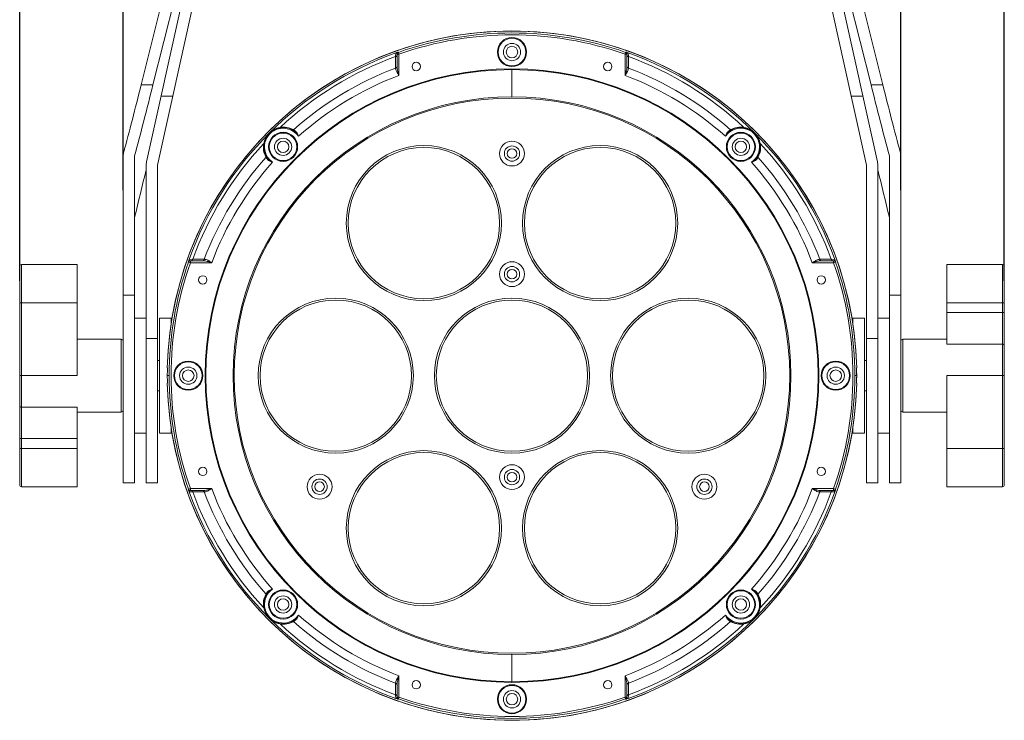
# Model space of a CAD drawing. Header units: millimetres. Extents: x 29035 to 30443, y 1864 to 2860.
# Tile 9 of 55: x 29280 to 29537, y 2398 to 2581. Entities that reach past the tile are written whole.
import ezdxf

# ---------------------------------------------------------------- set-up
doc = ezdxf.new("R2010")
doc.units = ezdxf.units.MM
doc.layers.add('\\M+5CFB8\\M+5CAB5\\M+5CFDF', color=7, linetype='Continuous', lineweight=13)
doc.dimstyles.new('ISO-25', dxfattribs={"dimtxt": 13, "dimasz": 12, "dimexe": 3.5, "dimexo": 0, "dimgap": 3.5, "dimtad": 1, "dimtxsty": 'Standard', "dimcen": 2.5, "dimadec": 0, "dimazin": 0, "dimtfac": 1, "dimtmove": 0, "dimatfit": 3, "dimfxl": 0, "dimarcsym": 0})

# ---------------------------------------------------------------- blocks, each defined once
blk = doc.blocks.new('*D5')
at = {"layer": '\\M+5CFB8\\M+5CAB5\\M+5CFDF', "color": 0, "lineweight": -2}
for p, q in [((29280.34, 2512.68), (29280.34, 2705.77)), ((29537.34, 2512.68), (29537.34, 2705.77)), ((29292.34, 2702.27), (29525.34, 2702.27))]:
    blk.add_line(p, q, dxfattribs=at)
at = {"layer": '\\M+5CFB8\\M+5CAB5\\M+5CFDF', "color": 0}
for points in [[(29292.34, 2704.27), (29292.34, 2700.27), (29280.34, 2702.27)], [(29525.34, 2704.27), (29525.34, 2700.27), (29537.34, 2702.27)]]:
    blk.add_solid(points, dxfattribs=at)
at = {"layer": 'Defpoints', "color": 0}
for p in [(29537.34, 2702.27), (29280.34, 2512.68), (29537.34, 2512.68)]:
    blk.add_point(p, dxfattribs=at)
at = {"layer": '\\M+5CFB8\\M+5CAB5\\M+5CFDF', "color": 0, "insert": (29408.84, 2712.27), "char_height": 13, "attachment_point": 5}
blk.add_mtext('257mm', dxfattribs=at)
blk = doc.blocks.new('*D6')
at = {"layer": '\\M+5CFB8\\M+5CAB5\\M+5CFDF', "color": 0, "lineweight": -2}
for p, q in [((29307.34, 2536.39), (29307.34, 2664.56)), ((29510.34, 2536.39), (29510.34, 2664.56)), ((29319.34, 2661.06), (29498.34, 2661.06))]:
    blk.add_line(p, q, dxfattribs=at)
at = {"layer": '\\M+5CFB8\\M+5CAB5\\M+5CFDF', "color": 0}
for points in [[(29319.34, 2663.06), (29319.34, 2659.06), (29307.34, 2661.06)], [(29498.34, 2663.06), (29498.34, 2659.06), (29510.34, 2661.06)]]:
    blk.add_solid(points, dxfattribs=at)
at = {"layer": 'Defpoints', "color": 0}
for p in [(29510.34, 2661.06), (29307.34, 2536.39), (29510.34, 2536.39)]:
    blk.add_point(p, dxfattribs=at)
at = {"layer": '\\M+5CFB8\\M+5CAB5\\M+5CFDF', "color": 0, "insert": (29408.84, 2671.06), "char_height": 13, "attachment_point": 5}
blk.add_mtext('203mm', dxfattribs=at)

msp = doc.modelspace()

# ---------------------------------------------------------------- linework, layer by layer
at = {"layer": '\\M+5CFB8\\M+5CAB5\\M+5CFDF'}
for p, q in [((29313.462, 2543.824), (29329.215, 2615.086)), ((29316.344, 2542.963), (29332.144, 2614.439)), ((29501.344, 2542.963), (29485.545, 2614.439)), ((29504.227, 2543.824), (29488.474, 2615.086)), ((29312.052, 2563.879), (29323.78, 2610.648)), ((29326.712, 2610.096), (29315.122, 2563.879)), ((29502.567, 2563.879), (29490.977, 2610.096)), ((29493.909, 2610.648), (29505.637, 2563.879)), ((29406.844, 2577.906), (29406.844, 2577.941)), ((29410.844, 2577.941), (29410.844, 2577.906)), ((29378.514, 2572.249), (29378.466, 2571.298)), ((29378.466, 2571.298), (29378.47, 2568.291)), ((29378.844, 2568.594), (29378.844, 2571.976)), ((29378.844, 2571.916), (29379.344, 2571.916)), ((29379.179, 2572.388), (29379.179, 2572.447)), ((29379.344, 2571.916), (29379.179, 2572.388)), ((29379.344, 2566.354), (29379.344, 2571.916)), ((29438.51, 2572.388), (29438.344, 2571.916)), ((29438.844, 2571.916), (29438.344, 2571.916)), ((29438.344, 2571.916), (29438.344, 2566.354)), ((29438.51, 2572.447), (29438.51, 2572.388)), ((29439.175, 2572.249), (29438.844, 2572.356)), ((29438.844, 2571.976), (29438.844, 2568.594)), ((29439.223, 2571.298), (29439.175, 2572.249)), ((29439.219, 2568.291), (29439.223, 2571.298)), ((29378.844, 2568.594), (29378.844, 2568.594)), ((29408.844, 2560.778), (29408.844, 2567.874)), ((29315.122, 2563.879), (29312.052, 2563.879)), ((29505.637, 2563.879), (29502.567, 2563.879)), ((29320.323, 2560.963), (29317.251, 2560.963)), ((29500.438, 2560.963), (29497.366, 2560.963)), ((29465.396, 2551.367), (29464.597, 2550.469)), ((29307.344, 2459.964), (29307.344, 2545.207)), ((29310.344, 2459.964), (29310.344, 2545.382)), ((29345.441, 2544.515), (29346.339, 2543.715)), ((29507.344, 2459.964), (29507.344, 2545.382)), ((29510.344, 2459.964), (29510.344, 2545.207)), ((29313.344, 2459.964), (29313.344, 2542.745)), ((29316.344, 2459.964), (29316.344, 2542.963)), ((29501.344, 2459.964), (29501.344, 2542.963)), ((29504.344, 2459.964), (29504.344, 2542.745)), ((29280.344, 2459.463), (29280.344, 2516.464)), ((29295.344, 2516.963), (29280.844, 2516.963)), ((29280.844, 2458.963), (29280.844, 2516.963)), ((29295.344, 2487.963), (29295.344, 2516.963)), ((29324.36, 2517.629), (29324.42, 2517.629)), ((29324.42, 2517.629), (29324.892, 2517.463)), ((29324.559, 2518.294), (29324.452, 2517.963)), ((29325.51, 2518.342), (29324.559, 2518.294)), ((29324.832, 2517.963), (29328.213, 2517.963)), ((29324.892, 2517.963), (29324.892, 2517.463)), ((29324.892, 2517.463), (29330.454, 2517.463)), ((29328.517, 2518.338), (29325.51, 2518.342)), ((29487.235, 2517.463), (29492.797, 2517.463)), ((29492.179, 2518.342), (29489.172, 2518.338)), ((29489.476, 2517.963), (29492.857, 2517.963)), ((29493.13, 2518.294), (29492.179, 2518.342)), ((29492.797, 2517.963), (29492.797, 2517.463)), ((29492.797, 2517.463), (29493.269, 2517.629)), ((29493.237, 2517.963), (29493.13, 2518.294)), ((29493.269, 2517.629), (29493.329, 2517.629)), ((29522.344, 2504.418), (29522.344, 2516.963)), ((29536.844, 2516.963), (29522.344, 2516.963)), ((29536.844, 2516.963), (29536.844, 2458.963)), ((29537.344, 2516.464), (29537.344, 2459.463)), ((29310.344, 2508.995), (29307.344, 2508.995)), ((29510.344, 2508.995), (29507.344, 2508.995)), ((29280.344, 2506.963), (29295.344, 2506.963)), ((29522.344, 2506.963), (29537.344, 2506.963)), ((29522.344, 2496.191), (29522.344, 2504.418)), ((29537.344, 2504.418), (29522.344, 2504.418)), ((29313.344, 2502.963), (29310.344, 2502.963)), ((29319.844, 2502.963), (29316.844, 2502.963)), ((29316.844, 2472.963), (29316.844, 2502.963)), ((29319.844, 2501.379), (29319.844, 2502.963)), ((29497.844, 2501.379), (29497.844, 2502.963)), ((29500.844, 2502.963), (29497.844, 2502.963)), ((29500.844, 2472.963), (29500.844, 2502.963)), ((29507.344, 2502.963), (29504.344, 2502.963)), ((29295.344, 2497.463), (29306.844, 2497.463)), ((29295.344, 2497.463), (29306.844, 2497.463)), ((29306.844, 2497.463), (29306.844, 2478.463)), ((29316.344, 2497.629), (29313.344, 2497.629)), ((29504.344, 2497.629), (29501.344, 2497.629)), ((29510.844, 2478.463), (29510.844, 2497.463)), ((29522.344, 2497.463), (29510.844, 2497.463)), ((29536.844, 2496.191), (29522.344, 2496.191)), ((29316.344, 2491.963), (29316.844, 2491.963)), ((29316.344, 2491.963), (29316.844, 2491.963)), ((29501.344, 2491.963), (29500.844, 2491.963)), ((29501.344, 2491.963), (29500.844, 2491.963)), ((29280.344, 2487.963), (29295.344, 2487.963)), ((29318.867, 2489.963), (29318.902, 2489.963)), ((29318.879, 2487.963), (29319.36, 2487.963)), ((29498.81, 2487.963), (29498.329, 2487.963)), ((29498.787, 2489.963), (29498.822, 2489.963)), ((29522.344, 2487.963), (29522.344, 2458.963)), ((29537.344, 2487.963), (29522.344, 2487.963)), ((29318.902, 2485.963), (29318.867, 2485.963)), ((29498.822, 2485.963), (29498.787, 2485.963)), ((29316.344, 2483.963), (29316.844, 2483.963)), ((29316.344, 2483.963), (29316.844, 2483.963)), ((29501.344, 2483.963), (29500.844, 2483.963)), ((29501.344, 2483.963), (29500.844, 2483.963)), ((29280.844, 2479.736), (29295.344, 2479.736)), ((29295.344, 2479.736), (29295.344, 2471.509)), ((29295.344, 2478.463), (29306.844, 2478.463)), ((29522.344, 2478.463), (29510.844, 2478.463)), ((29522.344, 2478.463), (29510.844, 2478.463)), ((29313.344, 2472.963), (29310.344, 2472.963)), ((29319.844, 2472.963), (29316.844, 2472.963)), ((29319.844, 2472.963), (29319.844, 2474.547)), ((29497.844, 2472.963), (29497.844, 2474.547)), ((29500.844, 2472.963), (29497.844, 2472.963)), ((29507.344, 2472.963), (29504.344, 2472.963)), ((29280.344, 2471.509), (29295.344, 2471.509)), ((29295.344, 2458.963), (29295.344, 2471.509)), ((29280.344, 2468.963), (29295.344, 2468.963)), ((29522.344, 2468.963), (29537.344, 2468.963)), ((29307.344, 2459.963), (29310.344, 2459.963)), ((29313.344, 2459.963), (29316.344, 2459.963)), ((29501.344, 2459.963), (29504.344, 2459.963)), ((29507.344, 2459.963), (29510.344, 2459.963)), ((29280.844, 2458.963), (29295.344, 2458.963)), ((29324.42, 2458.298), (29324.36, 2458.298)), ((29324.892, 2458.463), (29324.42, 2458.298)), ((29324.559, 2457.633), (29325.51, 2457.584)), ((29328.213, 2457.963), (29324.832, 2457.963)), ((29330.454, 2458.463), (29324.892, 2458.463)), ((29324.892, 2457.963), (29324.892, 2458.463)), ((29325.51, 2457.584), (29328.517, 2457.588)), ((29328.213, 2457.963), (29328.213, 2457.963)), ((29492.797, 2458.463), (29487.235, 2458.463)), ((29489.172, 2457.588), (29492.179, 2457.584)), ((29492.857, 2457.963), (29489.476, 2457.963)), ((29489.476, 2457.963), (29489.476, 2457.963)), ((29492.179, 2457.584), (29493.13, 2457.633)), ((29492.797, 2457.963), (29492.797, 2458.463)), ((29493.269, 2458.298), (29492.797, 2458.463)), ((29493.329, 2458.298), (29493.269, 2458.298)), ((29522.344, 2458.963), (29536.844, 2458.963)), ((29472.248, 2431.412), (29471.35, 2432.211)), ((29352.293, 2424.56), (29353.092, 2425.457)), ((29408.844, 2415.149), (29408.844, 2408.053)), ((29379.344, 2404.01), (29379.344, 2409.573)), ((29438.344, 2409.573), (29438.344, 2404.01)), ((29378.47, 2407.636), (29378.466, 2404.629)), ((29378.844, 2403.951), (29378.844, 2407.332)), ((29378.844, 2407.332), (29378.844, 2407.332)), ((29438.844, 2407.332), (29438.844, 2403.951)), ((29439.223, 2404.629), (29439.219, 2407.636)), ((29378.466, 2404.629), (29378.514, 2403.678)), ((29378.844, 2404.01), (29379.344, 2404.01)), ((29379.179, 2403.539), (29379.344, 2404.01)), ((29379.179, 2403.479), (29379.179, 2403.539)), ((29438.344, 2404.01), (29438.51, 2403.539)), ((29438.844, 2404.01), (29438.344, 2404.01)), ((29438.51, 2403.539), (29438.51, 2403.479)), ((29438.844, 2403.571), (29439.175, 2403.678)), ((29439.175, 2403.678), (29439.223, 2404.629)), ((29406.844, 2397.985), (29406.844, 2398.02)), ((29410.844, 2398.02), (29410.844, 2397.985))]:
    msp.add_line(p, q, dxfattribs=at)
for points in [[(29280.844, 2516.963), (29280.782, 2516.959), (29280.611, 2516.905), (29280.47, 2516.794), (29280.377, 2516.64), (29280.344, 2516.463)], [(29537.344, 2516.463), (29537.312, 2516.64), (29537.219, 2516.794), (29537.078, 2516.905), (29536.907, 2516.959), (29536.844, 2516.963)], [(29280.344, 2459.463), (29280.377, 2459.287), (29280.47, 2459.133), (29280.611, 2459.021), (29280.782, 2458.967), (29280.844, 2458.963)], [(29536.844, 2458.963), (29536.907, 2458.967), (29537.078, 2459.021), (29537.219, 2459.133), (29537.312, 2459.287), (29537.344, 2459.463)]]:
    msp.add_lwpolyline(points, dxfattribs=at)
for centre, radius in [((29408.844, 2572.463), 3.8), ((29408.844, 2572.463), 3.6), ((29408.844, 2572.463), 2.25), ((29408.844, 2572.463), 1.5), ((29408.844, 2487.963), 80.096), ((29408.844, 2487.963), 79.911), ((29383.844, 2568.68), 1.1), ((29433.844, 2568.68), 1.1), ((29408.844, 2487.963), 72.814), ((29408.844, 2487.963), 72.5), ((29349.094, 2547.714), 3.8), ((29349.094, 2547.714), 3.6), ((29349.094, 2547.714), 2.25), ((29468.595, 2547.714), 3.8), ((29468.595, 2547.714), 3.6), ((29468.595, 2547.714), 2.25), ((29349.094, 2547.714), 1.5), ((29385.844, 2527.8), 20.25), ((29385.844, 2527.8), 19.75), ((29408.844, 2545.963), 3.25), ((29408.844, 2545.963), 2), ((29408.844, 2545.963), 1.25), ((29431.844, 2527.8), 20.25), ((29431.844, 2527.8), 19.75), ((29468.595, 2547.714), 1.5), ((29408.844, 2514.463), 3.25), ((29408.844, 2514.463), 2), ((29328.127, 2512.963), 1.1), ((29408.844, 2514.463), 1.25), ((29489.562, 2512.963), 1.1), ((29362.844, 2487.963), 20.25), ((29362.844, 2487.963), 19.75), ((29408.844, 2487.963), 20.25), ((29408.844, 2487.963), 19.75), ((29454.844, 2487.963), 20.25), ((29454.844, 2487.963), 19.75), ((29324.344, 2487.963), 3.8), ((29324.344, 2487.963), 3.6), ((29493.344, 2487.963), 3.8), ((29493.344, 2487.963), 3.6), ((29324.344, 2487.963), 2.25), ((29324.344, 2487.963), 1.5), ((29493.344, 2487.963), 2.25), ((29493.344, 2487.963), 1.5), ((29385.844, 2448.126), 20.25), ((29385.844, 2448.126), 19.75), ((29431.844, 2448.126), 20.25), ((29431.844, 2448.126), 19.75), ((29408.844, 2461.463), 3.25), ((29328.127, 2462.963), 1.1), ((29358.615, 2458.963), 3.25), ((29408.844, 2461.463), 2), ((29408.844, 2461.463), 1.25), ((29459.074, 2458.963), 3.25), ((29489.562, 2462.963), 1.1), ((29358.615, 2458.963), 2), ((29358.615, 2458.963), 1.25), ((29459.074, 2458.963), 2), ((29459.074, 2458.963), 1.25), ((29349.094, 2428.213), 3.8), ((29349.094, 2428.213), 3.6), ((29468.595, 2428.213), 3.8), ((29468.595, 2428.213), 3.6), ((29349.094, 2428.213), 2.25), ((29349.094, 2428.213), 1.5), ((29468.595, 2428.213), 2.25), ((29468.595, 2428.213), 1.5), ((29383.844, 2407.246), 1.1), ((29433.844, 2407.246), 1.1), ((29408.844, 2403.463), 3.8), ((29408.844, 2403.463), 3.6), ((29408.844, 2403.463), 2.25), ((29408.844, 2403.463), 1.5)]:
    msp.add_circle(centre, radius, dxfattribs=at)
for centre, radius, start, end in [((29408.844, 2487.963), 90, 1.27931, 178.72081), ((29408.844, 2487.963), 90, 91.27334, 178.72666), ((29408.844, 2487.963), 89.965, 88.72616, 91.27384), ((29408.844, 2487.963), 90, 1.27334, 88.72666), ((29408.844, 2487.963), 89.485, 70.63915, 109.36085), ((29408.844, 2487.963), 88.985, 70.63915, 109.36085), ((29408.844, 2487.963), 89.577, 109.79156, 160.20844), ((29408.844, 2487.963), 88.699, 110.02897, 133.0397), ((29386.336, 2548.546), 24.961, 107.46485, 108.26247), ((29382.121, 2561.964), 10.896, 106.67829, 107.50314), ((29379.346, 2571.914), 0.503, 109.45464, 121.15724), ((29379.341, 2571.984), 0.491, 109.34864, 112.92148), ((29438.343, 2571.914), 0.503, 58.84273, 70.54536), ((29408.844, 2487.963), 89.577, 19.79156, 70.20844), ((29408.844, 2487.963), 88.699, 46.9603, 69.97103), ((29408.844, 2487.963), 85.879, 110.71355, 131.61831), ((29378.616, 2568.622), 0.228, 355.44316, 2.85633), ((29408.844, 2487.963), 85.879, 48.38169, 69.28645), ((29408.844, 2487.963), 83.757, 110.62242, 131.73134), ((29408.844, 2487.963), 83.757, 48.26866, 69.37758), ((29349.094, 2547.714), 5.056, 52.07047, 217.92953), ((29349.094, 2547.714), 4.856, 34.57213, 221.2111), ((29349.346, 2547.599), 5.295, 101.3107, 102.21968), ((29349.186, 2547.611), 5.254, 61.66102, 99.624), ((29349.181, 2547.602), 5.265, 60.08117, 61.66444), ((29349.535, 2548.027), 4.72, 57.36873, 61.22417), ((29468.595, 2547.714), 4.856, 304.57213, 131.2111), ((29468.595, 2547.714), 5.056, 322.07047, 127.92953), ((29468.151, 2548.034), 4.713, 118.77291, 122.63547), ((29468.508, 2547.602), 5.265, 118.33772, 119.9186), ((29468.503, 2547.611), 5.254, 80.37607, 118.3413), ((29468.343, 2547.599), 5.296, 77.77337, 78.68955), ((29349.554, 2548.059), 4.684, 54.06931, 57.36409), ((29349.58, 2548.094), 4.64, 52.73924, 54.06859), ((29468.127, 2548.07), 4.67, 122.63244, 127.25626), ((29408.844, 2487.963), 88.699, 136.9603, 159.97103), ((29349.197, 2547.622), 5.254, 170.37607, 208.3413), ((29349.209, 2547.462), 5.296, 167.77337, 168.68955), ((29468.492, 2547.622), 5.254, 331.66102, 9.624), ((29468.481, 2547.462), 5.295, 11.3107, 12.21968), ((29408.844, 2487.963), 88.699, 20.02897, 43.0397), ((29408.844, 2487.963), 85.879, 138.38169, 159.28645), ((29349.206, 2547.627), 5.265, 208.33772, 209.9186), ((29348.774, 2547.27), 4.713, 208.77291, 212.63547), ((29348.738, 2547.246), 4.67, 212.63244, 217.25626), ((29468.975, 2547.228), 4.64, 322.73924, 324.06859), ((29468.94, 2547.254), 4.684, 324.06931, 327.36409), ((29468.909, 2547.273), 4.72, 327.36873, 331.22417), ((29468.483, 2547.627), 5.265, 330.08117, 331.66444), ((29408.844, 2487.963), 85.879, 20.71355, 41.61831), ((29318.344, 2542.745), 5, 167.53507, 180), ((29408.844, 2487.963), 83.757, 138.26866, 159.37758), ((29408.844, 2487.963), 83.757, 20.62242, 41.73134), ((29499.344, 2542.745), 5, 0, 12.46493), ((29408.844, 2487.963), 89.485, 160.63915, 199.36085), ((29408.844, 2487.963), 88.985, 160.63915, 199.36085), ((29324.894, 2517.462), 0.503, 148.84273, 160.54536), ((29489.503, 2518.193), 0.23, 263.83356, 272.83162), ((29408.844, 2487.963), 88.985, 340.63915, 19.36085), ((29492.795, 2517.462), 0.503, 19.45464, 31.15724), ((29482.766, 2514.662), 10.979, 16.69044, 17.49964), ((29408.844, 2487.963), 89.485, 340.63915, 19.36085), ((29492.866, 2517.466), 0.491, 19.34857, 22.92142), ((29306.844, 2496.963), 0.5, 0, 90), ((29510.844, 2496.963), 0.5, 90, 180), ((29408.844, 2487.963), 90, 179.64425, 180.3566), ((29408.844, 2487.963), 89.965, 178.72616, 181.27384), ((29408.844, 2487.963), 89.965, 358.72616, 1.27384), ((29408.844, 2487.963), 90, 359.64425, 0.3566), ((29408.844, 2487.963), 90, 181.27334, 268.72666), ((29408.844, 2487.963), 90, 181.27931, 358.72081), ((29408.844, 2487.963), 90, 271.27334, 358.72666), ((29306.844, 2478.963), 0.5, 270, 0), ((29510.844, 2478.963), 0.5, 180, 270), ((29324.823, 2458.46), 0.491, 199.34864, 202.92148), ((29334.843, 2461.24), 10.896, 196.67829, 197.50314), ((29324.894, 2458.465), 0.503, 199.45464, 211.15724), ((29348.262, 2465.455), 24.961, 197.46485, 198.26247), ((29408.844, 2487.963), 89.577, 199.79156, 250.20844), ((29408.844, 2487.963), 88.699, 200.02897, 223.0397), ((29328.186, 2457.735), 0.228, 85.44316, 92.85633), ((29408.844, 2487.963), 85.879, 200.71355, 221.61831), ((29408.844, 2487.963), 83.757, 200.62242, 221.73134), ((29408.844, 2487.963), 89.577, 289.79156, 340.20844), ((29408.844, 2487.963), 83.757, 318.26866, 339.37758), ((29408.844, 2487.963), 85.879, 318.38169, 339.28645), ((29408.844, 2487.963), 88.699, 316.9603, 339.97103), ((29466.268, 2466.472), 28.28, 341.78474, 342.48875), ((29492.795, 2458.465), 0.503, 328.84273, 340.54536), ((29349.094, 2428.213), 5.056, 142.07047, 307.92953), ((29349.094, 2428.213), 4.856, 124.57213, 311.2111), ((29348.749, 2428.673), 4.684, 144.06931, 147.36409), ((29348.714, 2428.698), 4.64, 142.73924, 144.06859), ((29468.595, 2428.213), 4.856, 214.57213, 41.2111), ((29468.595, 2428.213), 5.056, 232.07047, 37.92953), ((29468.951, 2428.68), 4.67, 32.63244, 37.25626), ((29349.197, 2428.304), 5.254, 151.66102, 189.624), ((29349.206, 2428.3), 5.265, 150.08117, 151.66444), ((29348.78, 2428.653), 4.72, 147.36873, 151.22417), ((29468.915, 2428.657), 4.713, 28.77291, 32.63547), ((29468.483, 2428.3), 5.265, 28.33772, 29.9186), ((29468.492, 2428.304), 5.254, 350.37607, 28.3413), ((29349.208, 2428.464), 5.295, 191.3107, 192.21968), ((29468.48, 2428.465), 5.296, 347.77337, 348.68955), ((29349.186, 2428.316), 5.254, 260.37607, 298.3413), ((29349.181, 2428.325), 5.265, 298.33772, 299.9186), ((29349.538, 2427.893), 4.713, 298.77291, 302.63547), ((29408.844, 2487.963), 85.879, 228.38169, 249.28645), ((29349.562, 2427.857), 4.67, 302.63244, 307.25626), ((29408.844, 2487.963), 83.757, 228.26866, 249.37758), ((29408.844, 2487.963), 83.757, 290.62242, 311.73134), ((29408.844, 2487.963), 85.879, 290.71355, 311.61831), ((29468.109, 2427.832), 4.64, 232.73924, 234.06859), ((29468.135, 2427.868), 4.684, 234.06931, 237.36409), ((29468.154, 2427.899), 4.72, 237.36873, 241.22417), ((29468.508, 2428.325), 5.265, 240.08117, 241.66444), ((29468.503, 2428.315), 5.254, 241.66102, 279.624), ((29349.346, 2428.328), 5.296, 257.77337, 258.68955), ((29408.844, 2487.963), 88.699, 226.9603, 249.97103), ((29408.844, 2487.963), 88.699, 290.02897, 313.0397), ((29468.343, 2428.327), 5.295, 281.3107, 282.21968), ((29439.074, 2407.305), 0.23, 173.83356, 182.83162), ((29387.354, 2430.54), 28.28, 251.78474, 252.48875), ((29379.346, 2404.013), 0.503, 238.84273, 250.54536), ((29408.844, 2487.963), 89.485, 250.63915, 289.36085), ((29408.844, 2487.963), 88.985, 250.63915, 289.36085), ((29438.343, 2404.013), 0.503, 289.45464, 301.15724), ((29438.348, 2403.942), 0.491, 289.34857, 292.92142), ((29435.543, 2414.042), 10.979, 286.69044, 287.49964), ((29408.844, 2487.963), 89.965, 268.72616, 271.27384)]:
    msp.add_arc(centre, radius, start, end, dxfattribs=at)
for centre, major_axis, start_param, end_param in [((29312.052, 2673.149), (41.567, 218.495), -2.1714011, -2.0744538), ((29315.122, 2673.149), (41.567, 218.495), -2.1752934, -2.0744538), ((29502.567, 2673.149), (-41.567, 218.495), -4.2087315, -4.1078919), ((29505.637, 2673.149), (-41.567, 218.495), -4.2087315, -4.1117842), ((29315.122, 2439.61), (41.567, 218.495), 1.1046079, 1.1679785), ((29502.567, 2439.61), (-41.567, 218.495), -1.1679785, -1.1046079)]:
    msp.add_ellipse(centre, major_axis=major_axis, ratio=0.1048349, start_param=start_param, end_param=end_param, dxfattribs=at)
for points, knots in [([(29378.466, 2571.298), (29378.564, 2571.314), (29378.74, 2571.377), (29378.844, 2571.551), (29378.844, 2571.63)], [0, 0, 0, 0, 0.5588122, 1, 1, 1, 1]), ([(29378.678, 2572.244), (29378.725, 2572.225), (29378.815, 2572.149), (29378.844, 2572.035), (29378.844, 2571.976)], [0, 0, 0, 0, 0.4580378, 1, 1, 1, 1]), ([(29379.179, 2572.447), (29379.179, 2572.452), (29379.152, 2572.443), (29379.126, 2572.44), (29379.063, 2572.422), (29379.02, 2572.409), (29378.994, 2572.402)], [0, 0, 0, 0, 0.0673129, 0.2646905, 0.5801508, 1, 1, 1, 1]), ([(29438.844, 2572.356), (29438.8, 2572.37), (29438.722, 2572.392), (29438.617, 2572.428), (29438.556, 2572.435), (29438.517, 2572.455), (29438.51, 2572.448)], [0, 0, 0, 0, 0.4013571, 0.7138568, 0.9194969, 1, 1, 1, 1]), ([(29438.51, 2572.448), (29438.51, 2572.448), (29438.51, 2572.448), (29438.51, 2572.447), (29438.51, 2572.447)], [0, 0, 0, 0, 0.5063635, 1, 1, 1, 1]), ([(29438.844, 2571.976), (29438.844, 2571.99), (29438.848, 2572.044), (29438.865, 2572.097), (29438.884, 2572.13)], [0, 0, 0, 0, 0.2728018, 1, 1, 1, 1]), ([(29439.223, 2571.297), (29439.125, 2571.314), (29438.948, 2571.377), (29438.844, 2571.551), (29438.844, 2571.63)], [0, 0, 0, 0, 0.5588196, 1, 1, 1, 1]), ([(29378.844, 2567.145), (29378.789, 2567.242), (29378.598, 2567.595), (29378.451, 2567.998), (29378.468, 2568.29)], [0, 0, 0, 0, 0.2765692, 1, 1, 1, 1]), ([(29378.844, 2568.594), (29378.844, 2568.517), (29378.74, 2568.346), (29378.566, 2568.286), (29378.468, 2568.269)], [0, 0, 0, 0, 0.438609, 1, 1, 1, 1]), ([(29378.47, 2568.291), (29378.563, 2568.307), (29378.732, 2568.367), (29378.838, 2568.528), (29378.844, 2568.604)], [0, 0, 0, 0, 0.5563235, 1, 1, 1, 1]), ([(29379.067, 2567.288), (29379.038, 2567.398), (29378.928, 2567.826), (29378.844, 2568.266), (29378.844, 2568.594)], [0, 0, 0, 0, 0.2575811, 1, 1, 1, 1]), ([(29438.844, 2568.594), (29438.844, 2568.487), (29438.814, 2568.045), (29438.71, 2567.612), (29438.622, 2567.288)], [0, 0, 0, 0, 0.2419416, 1, 1, 1, 1]), ([(29439.219, 2568.291), (29439.122, 2568.308), (29438.947, 2568.37), (29438.844, 2568.544), (29438.844, 2568.621)], [0, 0, 0, 0, 0.558899, 1, 1, 1, 1]), ([(29439.221, 2568.268), (29439.123, 2568.285), (29438.949, 2568.345), (29438.844, 2568.517), (29438.844, 2568.594)], [0, 0, 0, 0, 0.5610745, 1, 1, 1, 1]), ([(29439.221, 2568.29), (29439.226, 2568.199), (29439.195, 2567.79), (29439.001, 2567.418), (29438.844, 2567.145)], [0, 0, 0, 0, 0.2247729, 1, 1, 1, 1]), ([(29379.344, 2566.354), (29379.301, 2566.42), (29379.129, 2566.68), (29378.96, 2566.943), (29378.844, 2567.145)], [0, 0, 0, 0, 0.2537122, 1, 1, 1, 1]), ([(29438.844, 2567.145), (29438.806, 2567.079), (29438.647, 2566.811), (29438.474, 2566.55), (29438.344, 2566.354)], [0, 0, 0, 0, 0.2448058, 1, 1, 1, 1]), ([(29345.526, 2551.298), (29345.898, 2551.668), (29346.74, 2552.298), (29347.725, 2552.666), (29348.225, 2552.774)], [0, 0, 0, 0, 0.5067182, 1, 1, 1, 1]), ([(29348.244, 2552.698), (29348.252, 2552.699), (29348.289, 2552.716), (29348.302, 2552.761), (29348.307, 2552.792)], [0, 0, 0, 0, 0.1964712, 1, 1, 1, 1]), ([(29351.613, 2552.097), (29351.641, 2552.081), (29351.724, 2552.083), (29351.781, 2552.133), (29351.807, 2552.165)], [0, 0, 0, 0, 0.4413466, 1, 1, 1, 1]), ([(29466.076, 2552.097), (29466.048, 2552.081), (29465.965, 2552.083), (29465.908, 2552.133), (29465.882, 2552.165)], [0, 0, 0, 0, 0.4413518, 1, 1, 1, 1]), ([(29469.445, 2552.698), (29469.437, 2552.699), (29469.4, 2552.716), (29469.387, 2552.761), (29469.382, 2552.792)], [0, 0, 0, 0, 0.1964864, 1, 1, 1, 1]), ([(29469.465, 2552.774), (29469.967, 2552.665), (29470.959, 2552.294), (29471.805, 2551.656), (29472.179, 2551.282)], [0, 0, 0, 0, 0.4927341, 1, 1, 1, 1]), ([(29344.033, 2548.584), (29344.142, 2549.086), (29344.514, 2550.078), (29345.152, 2550.924), (29345.526, 2551.298)], [0, 0, 0, 0, 0.4927341, 1, 1, 1, 1]), ([(29352.202, 2551.702), (29352.212, 2551.694), (29352.288, 2551.679), (29352.35, 2551.741), (29352.389, 2551.787)], [0, 0, 0, 0, 0.1716536, 1, 1, 1, 1]), ([(29352.202, 2551.702), (29352.401, 2551.547), (29352.736, 2551.15), (29352.983, 2550.703), (29353.092, 2550.469)], [0, 0, 0, 0, 0.4946777, 1, 1, 1, 1]), ([(29352.389, 2551.787), (29352.582, 2551.64), (29352.869, 2551.199), (29353.027, 2550.722), (29353.092, 2550.469)], [0, 0, 0, 0, 0.4821156, 1, 1, 1, 1]), ([(29464.597, 2550.469), (29464.662, 2550.722), (29464.82, 2551.199), (29465.107, 2551.64), (29465.3, 2551.787)], [0, 0, 0, 0, 0.5178854, 1, 1, 1, 1]), ([(29464.597, 2550.469), (29464.706, 2550.703), (29464.953, 2551.15), (29465.288, 2551.547), (29465.487, 2551.702)], [0, 0, 0, 0, 0.5053228, 1, 1, 1, 1]), ([(29465.487, 2551.702), (29465.477, 2551.694), (29465.401, 2551.679), (29465.339, 2551.741), (29465.3, 2551.787)], [0, 0, 0, 0, 0.1716613, 1, 1, 1, 1]), ([(29472.179, 2551.282), (29472.55, 2550.91), (29473.179, 2550.067), (29473.547, 2549.082), (29473.656, 2548.583)], [0, 0, 0, 0, 0.5067182, 1, 1, 1, 1]), ([(29344.11, 2548.564), (29344.109, 2548.556), (29344.091, 2548.519), (29344.047, 2548.506), (29344.016, 2548.501)], [0, 0, 0, 0, 0.1964864, 1, 1, 1, 1]), ([(29473.579, 2548.564), (29473.58, 2548.556), (29473.598, 2548.519), (29473.642, 2548.506), (29473.673, 2548.501)], [0, 0, 0, 0, 0.1964712, 1, 1, 1, 1]), ([(29344.71, 2545.194), (29344.726, 2545.167), (29344.725, 2545.084), (29344.674, 2545.026), (29344.643, 2545.001)], [0, 0, 0, 0, 0.4413518, 1, 1, 1, 1]), ([(29345.106, 2544.606), (29345.114, 2544.596), (29345.129, 2544.52), (29345.066, 2544.458), (29345.021, 2544.419)], [0, 0, 0, 0, 0.1716613, 1, 1, 1, 1]), ([(29346.339, 2543.715), (29346.086, 2543.781), (29345.609, 2543.939), (29345.168, 2544.226), (29345.021, 2544.419)], [0, 0, 0, 0, 0.5178854, 1, 1, 1, 1]), ([(29346.339, 2543.715), (29346.105, 2543.824), (29345.658, 2544.072), (29345.261, 2544.407), (29345.106, 2544.606)], [0, 0, 0, 0, 0.5053228, 1, 1, 1, 1]), ([(29472.583, 2544.606), (29472.428, 2544.407), (29472.031, 2544.072), (29471.584, 2543.824), (29471.35, 2543.715)], [0, 0, 0, 0, 0.4946777, 1, 1, 1, 1]), ([(29472.668, 2544.419), (29472.521, 2544.226), (29472.08, 2543.939), (29471.603, 2543.781), (29471.35, 2543.715)], [0, 0, 0, 0, 0.4821156, 1, 1, 1, 1]), ([(29472.583, 2544.606), (29472.575, 2544.596), (29472.56, 2544.52), (29472.623, 2544.458), (29472.668, 2544.419)], [0, 0, 0, 0, 0.1716536, 1, 1, 1, 1]), ([(29472.978, 2545.194), (29472.963, 2545.167), (29472.964, 2545.084), (29473.015, 2545.026), (29473.046, 2545.001)], [0, 0, 0, 0, 0.4413466, 1, 1, 1, 1]), ([(29324.452, 2517.963), (29324.438, 2517.919), (29324.416, 2517.841), (29324.38, 2517.736), (29324.373, 2517.675), (29324.353, 2517.636), (29324.36, 2517.629)], [0, 0, 0, 0, 0.4013571, 0.7138568, 0.9194969, 1, 1, 1, 1]), ([(29324.36, 2517.629), (29324.36, 2517.629), (29324.36, 2517.629), (29324.36, 2517.629), (29324.36, 2517.629)], [0, 0, 0, 0, 0.5063635, 1, 1, 1, 1]), ([(29324.832, 2517.963), (29324.817, 2517.963), (29324.764, 2517.967), (29324.711, 2517.983), (29324.677, 2518.002)], [0, 0, 0, 0, 0.2728018, 1, 1, 1, 1]), ([(29325.51, 2518.342), (29325.493, 2518.244), (29325.431, 2518.067), (29325.257, 2517.963), (29325.178, 2517.963)], [0, 0, 0, 0, 0.5588196, 1, 1, 1, 1]), ([(29328.517, 2518.338), (29328.5, 2518.241), (29328.437, 2518.066), (29328.264, 2517.963), (29328.186, 2517.963)], [0, 0, 0, 0, 0.558899, 1, 1, 1, 1]), ([(29328.54, 2518.339), (29328.523, 2518.242), (29328.462, 2518.068), (29328.291, 2517.963), (29328.213, 2517.963)], [0, 0, 0, 0, 0.5610745, 1, 1, 1, 1]), ([(29328.213, 2517.963), (29328.32, 2517.963), (29328.763, 2517.933), (29329.196, 2517.828), (29329.52, 2517.74)], [0, 0, 0, 0, 0.2419416, 1, 1, 1, 1]), ([(29328.517, 2518.34), (29328.608, 2518.345), (29329.017, 2518.314), (29329.39, 2518.12), (29329.663, 2517.963)], [0, 0, 0, 0, 0.2247729, 1, 1, 1, 1]), ([(29329.663, 2517.963), (29329.729, 2517.925), (29329.997, 2517.765), (29330.257, 2517.593), (29330.454, 2517.463)], [0, 0, 0, 0, 0.2448058, 1, 1, 1, 1]), ([(29487.235, 2517.463), (29487.301, 2517.507), (29487.561, 2517.679), (29487.824, 2517.847), (29488.026, 2517.963)], [0, 0, 0, 0, 0.2537122, 1, 1, 1, 1]), ([(29488.026, 2517.963), (29488.123, 2518.019), (29488.476, 2518.209), (29488.88, 2518.356), (29489.171, 2518.34)], [0, 0, 0, 0, 0.2765692, 1, 1, 1, 1]), ([(29488.169, 2517.74), (29488.279, 2517.77), (29488.707, 2517.88), (29489.147, 2517.963), (29489.476, 2517.963)], [0, 0, 0, 0, 0.2575811, 1, 1, 1, 1]), ([(29489.476, 2517.963), (29489.398, 2517.963), (29489.226, 2518.067), (29489.166, 2518.242), (29489.149, 2518.339)], [0, 0, 0, 0, 0.4390195, 1, 1, 1, 1]), ([(29489.172, 2518.338), (29489.188, 2518.246), (29489.247, 2518.079), (29489.404, 2517.973), (29489.478, 2517.965)], [0, 0, 0, 0, 0.5554574, 1, 1, 1, 1]), ([(29492.179, 2518.342), (29492.196, 2518.244), (29492.258, 2518.067), (29492.432, 2517.963), (29492.511, 2517.963)], [0, 0, 0, 0, 0.5588122, 1, 1, 1, 1]), ([(29493.125, 2518.13), (29493.106, 2518.083), (29493.03, 2517.993), (29492.917, 2517.963), (29492.857, 2517.963)], [0, 0, 0, 0, 0.4580144, 1, 1, 1, 1]), ([(29493.329, 2517.629), (29493.333, 2517.629), (29493.324, 2517.656), (29493.321, 2517.683), (29493.302, 2517.746), (29493.29, 2517.789), (29493.282, 2517.815)], [0, 0, 0, 0, 0.0673446, 0.2647361, 0.5802094, 1, 1, 1, 1]), ([(29537.344, 2495.757), (29537.344, 2495.814), (29537.317, 2495.931), (29537.164, 2496.125), (29536.97, 2496.191), (29536.844, 2496.191)], [0, 0, 0, 0, 0.2351705, 0.4805351, 1, 1, 1, 1]), ([(29280.344, 2480.169), (29280.344, 2480.112), (29280.372, 2479.995), (29280.525, 2479.801), (29280.719, 2479.736), (29280.844, 2479.736)], [0, 0, 0, 0, 0.2351705, 0.4805351, 1, 1, 1, 1]), ([(29324.36, 2458.298), (29324.356, 2458.298), (29324.365, 2458.27), (29324.367, 2458.244), (29324.386, 2458.182), (29324.398, 2458.139), (29324.406, 2458.113)], [0, 0, 0, 0, 0.0673129, 0.2646905, 0.5801508, 1, 1, 1, 1]), ([(29324.564, 2457.797), (29324.583, 2457.844), (29324.659, 2457.934), (29324.772, 2457.963), (29324.832, 2457.963)], [0, 0, 0, 0, 0.4580378, 1, 1, 1, 1]), ([(29325.51, 2457.584), (29325.493, 2457.683), (29325.431, 2457.859), (29325.257, 2457.963), (29325.178, 2457.963)], [0, 0, 0, 0, 0.5588122, 1, 1, 1, 1]), ([(29328.517, 2457.588), (29328.5, 2457.682), (29328.441, 2457.851), (29328.28, 2457.957), (29328.204, 2457.963)], [0, 0, 0, 0, 0.5563235, 1, 1, 1, 1]), ([(29329.52, 2458.186), (29329.41, 2458.156), (29328.982, 2458.046), (29328.542, 2457.963), (29328.213, 2457.963)], [0, 0, 0, 0, 0.2575811, 1, 1, 1, 1]), ([(29328.213, 2457.963), (29328.291, 2457.963), (29328.462, 2457.859), (29328.522, 2457.684), (29328.539, 2457.587)], [0, 0, 0, 0, 0.438609, 1, 1, 1, 1]), ([(29329.663, 2457.963), (29329.566, 2457.908), (29329.213, 2457.717), (29328.809, 2457.57), (29328.517, 2457.587)], [0, 0, 0, 0, 0.2765692, 1, 1, 1, 1]), ([(29330.454, 2458.463), (29330.388, 2458.42), (29330.128, 2458.248), (29329.865, 2458.079), (29329.663, 2457.963)], [0, 0, 0, 0, 0.2537122, 1, 1, 1, 1]), ([(29488.026, 2457.963), (29487.96, 2458.001), (29487.692, 2458.161), (29487.432, 2458.333), (29487.235, 2458.463)], [0, 0, 0, 0, 0.2448058, 1, 1, 1, 1]), ([(29489.171, 2457.587), (29489.08, 2457.582), (29488.672, 2457.613), (29488.299, 2457.807), (29488.026, 2457.963)], [0, 0, 0, 0, 0.2247733, 1, 1, 1, 1]), ([(29489.476, 2457.963), (29489.368, 2457.963), (29488.926, 2457.993), (29488.493, 2458.098), (29488.169, 2458.186)], [0, 0, 0, 0, 0.2419418, 1, 1, 1, 1]), ([(29489.15, 2457.587), (29489.167, 2457.684), (29489.227, 2457.859), (29489.398, 2457.963), (29489.476, 2457.963)], [0, 0, 0, 0, 0.5612983, 1, 1, 1, 1]), ([(29489.172, 2457.588), (29489.189, 2457.686), (29489.252, 2457.861), (29489.425, 2457.963), (29489.503, 2457.963)], [0, 0, 0, 0, 0.558899, 1, 1, 1, 1]), ([(29492.179, 2457.584), (29492.195, 2457.683), (29492.258, 2457.859), (29492.432, 2457.963), (29492.511, 2457.963)], [0, 0, 0, 0, 0.5588175, 1, 1, 1, 1]), ([(29492.857, 2457.963), (29492.872, 2457.963), (29492.928, 2457.96), (29492.984, 2457.941), (29493.018, 2457.92)], [0, 0, 0, 0, 0.2737754, 1, 1, 1, 1]), ([(29493.237, 2457.963), (29493.251, 2458.007), (29493.274, 2458.085), (29493.308, 2458.189), (29493.317, 2458.252), (29493.335, 2458.289), (29493.329, 2458.297)], [0, 0, 0, 0, 0.3989949, 0.7103548, 0.9166527, 1, 1, 1, 1]), ([(29493.329, 2458.297), (29493.329, 2458.297), (29493.329, 2458.298), (29493.329, 2458.298), (29493.329, 2458.298)], [0, 0, 0, 0, 0.5219988, 1, 1, 1, 1]), ([(29345.021, 2431.508), (29345.168, 2431.701), (29345.609, 2431.988), (29346.086, 2432.146), (29346.339, 2432.211)], [0, 0, 0, 0, 0.4821156, 1, 1, 1, 1]), ([(29345.106, 2431.321), (29345.114, 2431.33), (29345.129, 2431.407), (29345.066, 2431.469), (29345.021, 2431.508)], [0, 0, 0, 0, 0.1716536, 1, 1, 1, 1]), ([(29345.106, 2431.321), (29345.261, 2431.52), (29345.658, 2431.855), (29346.105, 2432.102), (29346.339, 2432.211)], [0, 0, 0, 0, 0.4946777, 1, 1, 1, 1]), ([(29471.35, 2432.211), (29471.584, 2432.102), (29472.031, 2431.855), (29472.428, 2431.52), (29472.583, 2431.321)], [0, 0, 0, 0, 0.5053228, 1, 1, 1, 1]), ([(29471.35, 2432.211), (29471.603, 2432.146), (29472.08, 2431.988), (29472.521, 2431.701), (29472.668, 2431.508)], [0, 0, 0, 0, 0.5178854, 1, 1, 1, 1]), ([(29472.583, 2431.321), (29472.575, 2431.33), (29472.56, 2431.407), (29472.623, 2431.469), (29472.668, 2431.508)], [0, 0, 0, 0, 0.1716613, 1, 1, 1, 1]), ([(29344.71, 2430.732), (29344.726, 2430.76), (29344.725, 2430.843), (29344.674, 2430.9), (29344.643, 2430.926)], [0, 0, 0, 0, 0.4413466, 1, 1, 1, 1]), ([(29472.978, 2430.732), (29472.963, 2430.76), (29472.964, 2430.843), (29473.015, 2430.9), (29473.046, 2430.926)], [0, 0, 0, 0, 0.4413518, 1, 1, 1, 1]), ([(29344.11, 2427.363), (29344.109, 2427.371), (29344.091, 2427.407), (29344.047, 2427.421), (29344.016, 2427.426)], [0, 0, 0, 0, 0.1964712, 1, 1, 1, 1]), ([(29345.51, 2424.645), (29345.139, 2425.016), (29344.51, 2425.859), (29344.141, 2426.844), (29344.033, 2427.344)], [0, 0, 0, 0, 0.5067182, 1, 1, 1, 1]), ([(29473.655, 2427.343), (29473.547, 2426.841), (29473.175, 2425.848), (29472.537, 2425.003), (29472.163, 2424.629)], [0, 0, 0, 0, 0.4927341, 1, 1, 1, 1]), ([(29473.579, 2427.363), (29473.58, 2427.371), (29473.598, 2427.407), (29473.642, 2427.421), (29473.673, 2427.426)], [0, 0, 0, 0, 0.1964864, 1, 1, 1, 1]), ([(29348.224, 2423.152), (29347.722, 2423.261), (29346.73, 2423.632), (29345.884, 2424.27), (29345.51, 2424.645)], [0, 0, 0, 0, 0.4927341, 1, 1, 1, 1]), ([(29351.613, 2423.829), (29351.641, 2423.845), (29351.724, 2423.844), (29351.781, 2423.793), (29351.807, 2423.762)], [0, 0, 0, 0, 0.4413518, 1, 1, 1, 1]), ([(29353.092, 2425.457), (29352.983, 2425.224), (29352.736, 2424.777), (29352.401, 2424.38), (29352.202, 2424.225)], [0, 0, 0, 0, 0.5053228, 1, 1, 1, 1]), ([(29352.202, 2424.225), (29352.212, 2424.232), (29352.288, 2424.248), (29352.35, 2424.185), (29352.389, 2424.14)], [0, 0, 0, 0, 0.1716613, 1, 1, 1, 1]), ([(29353.092, 2425.457), (29353.027, 2425.205), (29352.869, 2424.728), (29352.582, 2424.287), (29352.389, 2424.14)], [0, 0, 0, 0, 0.5178854, 1, 1, 1, 1]), ([(29465.487, 2424.225), (29465.288, 2424.38), (29464.953, 2424.777), (29464.706, 2425.224), (29464.597, 2425.457)], [0, 0, 0, 0, 0.4946777, 1, 1, 1, 1]), ([(29465.3, 2424.14), (29465.107, 2424.287), (29464.82, 2424.728), (29464.662, 2425.205), (29464.597, 2425.457)], [0, 0, 0, 0, 0.4821156, 1, 1, 1, 1]), ([(29465.487, 2424.225), (29465.477, 2424.232), (29465.401, 2424.248), (29465.339, 2424.185), (29465.3, 2424.14)], [0, 0, 0, 0, 0.1716536, 1, 1, 1, 1]), ([(29466.076, 2423.829), (29466.048, 2423.845), (29465.965, 2423.844), (29465.908, 2423.793), (29465.882, 2423.762)], [0, 0, 0, 0, 0.4413466, 1, 1, 1, 1]), ([(29472.163, 2424.629), (29471.791, 2424.258), (29470.949, 2423.628), (29469.964, 2423.26), (29469.464, 2423.152)], [0, 0, 0, 0, 0.5067182, 1, 1, 1, 1]), ([(29348.244, 2423.229), (29348.252, 2423.227), (29348.289, 2423.21), (29348.302, 2423.166), (29348.307, 2423.135)], [0, 0, 0, 0, 0.1964864, 1, 1, 1, 1]), ([(29469.445, 2423.229), (29469.437, 2423.228), (29469.4, 2423.21), (29469.387, 2423.166), (29469.382, 2423.135)], [0, 0, 0, 0, 0.1964712, 1, 1, 1, 1]), ([(29378.468, 2407.636), (29378.463, 2407.727), (29378.494, 2408.136), (29378.688, 2408.509), (29378.844, 2408.781)], [0, 0, 0, 0, 0.2247733, 1, 1, 1, 1]), ([(29378.844, 2408.781), (29378.882, 2408.848), (29379.042, 2409.116), (29379.215, 2409.376), (29379.344, 2409.573)], [0, 0, 0, 0, 0.2448058, 1, 1, 1, 1]), ([(29378.844, 2407.332), (29378.844, 2407.439), (29378.875, 2407.882), (29378.979, 2408.315), (29379.067, 2408.638)], [0, 0, 0, 0, 0.2419418, 1, 1, 1, 1]), ([(29438.344, 2409.573), (29438.388, 2409.507), (29438.56, 2409.246), (29438.729, 2408.983), (29438.844, 2408.781)], [0, 0, 0, 0, 0.2537122, 1, 1, 1, 1]), ([(29438.622, 2408.638), (29438.651, 2408.528), (29438.761, 2408.101), (29438.844, 2407.66), (29438.844, 2407.332)], [0, 0, 0, 0, 0.2575811, 1, 1, 1, 1]), ([(29438.844, 2408.781), (29438.9, 2408.684), (29439.091, 2408.332), (29439.237, 2407.928), (29439.221, 2407.636)], [0, 0, 0, 0, 0.2765692, 1, 1, 1, 1]), ([(29378.468, 2407.658), (29378.566, 2407.641), (29378.74, 2407.581), (29378.844, 2407.409), (29378.844, 2407.332)], [0, 0, 0, 0, 0.5612983, 1, 1, 1, 1]), ([(29378.47, 2407.636), (29378.567, 2407.619), (29378.742, 2407.556), (29378.844, 2407.383), (29378.844, 2407.305)], [0, 0, 0, 0, 0.558899, 1, 1, 1, 1]), ([(29438.844, 2407.332), (29438.844, 2407.409), (29438.949, 2407.581), (29439.123, 2407.642), (29439.221, 2407.659)], [0, 0, 0, 0, 0.4390195, 1, 1, 1, 1]), ([(29439.219, 2407.636), (29439.127, 2407.619), (29438.96, 2407.56), (29438.854, 2407.404), (29438.846, 2407.329)], [0, 0, 0, 0, 0.5554574, 1, 1, 1, 1]), ([(29378.466, 2404.629), (29378.564, 2404.612), (29378.741, 2404.55), (29378.844, 2404.375), (29378.844, 2404.297)], [0, 0, 0, 0, 0.5588175, 1, 1, 1, 1]), ([(29378.844, 2403.951), (29378.844, 2403.935), (29378.841, 2403.879), (29378.822, 2403.824), (29378.801, 2403.789)], [0, 0, 0, 0, 0.2737754, 1, 1, 1, 1]), ([(29378.844, 2403.571), (29378.888, 2403.557), (29378.966, 2403.534), (29379.07, 2403.5), (29379.133, 2403.49), (29379.171, 2403.473), (29379.178, 2403.478)], [0, 0, 0, 0, 0.3989949, 0.7103548, 0.9166527, 1, 1, 1, 1]), ([(29379.178, 2403.478), (29379.179, 2403.479), (29379.179, 2403.479), (29379.179, 2403.479), (29379.179, 2403.479)], [0, 0, 0, 0, 0.5219988, 1, 1, 1, 1]), ([(29438.51, 2403.479), (29438.51, 2403.475), (29438.538, 2403.483), (29438.564, 2403.486), (29438.627, 2403.505), (29438.67, 2403.518), (29438.696, 2403.525)], [0, 0, 0, 0, 0.0673446, 0.2647361, 0.5802094, 1, 1, 1, 1]), ([(29439.223, 2404.629), (29439.125, 2404.612), (29438.948, 2404.55), (29438.844, 2404.375), (29438.844, 2404.297)], [0, 0, 0, 0, 0.5588122, 1, 1, 1, 1]), ([(29439.011, 2403.683), (29438.964, 2403.701), (29438.874, 2403.778), (29438.844, 2403.891), (29438.844, 2403.951)], [0, 0, 0, 0, 0.4580144, 1, 1, 1, 1])]:
    msp.add_open_spline(points, degree=3, knots=knots, dxfattribs=at)
for points in [[(29378.514, 2572.249), (29378.566, 2572.264), (29378.627, 2572.264), (29378.678, 2572.244)], [(29378.844, 2571.976), (29378.844, 2572.109), (29378.906, 2572.251), (29379.004, 2572.342)], [(29378.844, 2571.916), (29378.844, 2572.017), (29378.878, 2572.123), (29378.937, 2572.205)], [(29378.937, 2572.205), (29378.976, 2572.261), (29379.028, 2572.309), (29379.086, 2572.344)], [(29379.004, 2572.342), (29379.047, 2572.381), (29379.097, 2572.414), (29379.15, 2572.436)], [(29438.51, 2572.447), (29438.636, 2572.403), (29438.75, 2572.298), (29438.803, 2572.175)], [(29438.752, 2572.205), (29438.713, 2572.261), (29438.661, 2572.309), (29438.603, 2572.344)], [(29438.844, 2571.916), (29438.844, 2572.017), (29438.811, 2572.123), (29438.752, 2572.205)], [(29438.803, 2572.175), (29438.83, 2572.113), (29438.844, 2572.044), (29438.844, 2571.976)], [(29438.884, 2572.13), (29438.897, 2572.155), (29438.915, 2572.177), (29438.935, 2572.196)], [(29438.935, 2572.196), (29438.957, 2572.216), (29438.983, 2572.233), (29439.011, 2572.244)], [(29439.011, 2572.244), (29439.062, 2572.264), (29439.122, 2572.264), (29439.175, 2572.249)], [(29379.344, 2566.354), (29379.249, 2566.664), (29379.153, 2566.975), (29379.067, 2567.288)], [(29438.622, 2567.288), (29438.536, 2566.975), (29438.44, 2566.664), (29438.344, 2566.354)], [(29307.344, 2545.207), (29307.344, 2545.498), (29307.384, 2545.791), (29307.458, 2546.073)], [(29510.231, 2546.073), (29510.305, 2545.791), (29510.344, 2545.498), (29510.344, 2545.207)], [(29324.36, 2517.629), (29324.404, 2517.755), (29324.51, 2517.869), (29324.632, 2517.922)], [(29324.603, 2517.871), (29324.547, 2517.832), (29324.499, 2517.78), (29324.464, 2517.722)], [(29324.564, 2518.13), (29324.544, 2518.181), (29324.544, 2518.241), (29324.559, 2518.294)], [(29324.612, 2518.054), (29324.591, 2518.076), (29324.575, 2518.102), (29324.564, 2518.13)], [(29324.892, 2517.963), (29324.79, 2517.963), (29324.685, 2517.93), (29324.603, 2517.871)], [(29324.677, 2518.002), (29324.653, 2518.016), (29324.631, 2518.034), (29324.612, 2518.054)], [(29324.632, 2517.922), (29324.695, 2517.949), (29324.764, 2517.963), (29324.832, 2517.963)], [(29329.52, 2517.74), (29329.833, 2517.655), (29330.144, 2517.559), (29330.454, 2517.463)], [(29487.235, 2517.463), (29487.545, 2517.559), (29487.856, 2517.655), (29488.169, 2517.74)], [(29492.797, 2517.963), (29492.898, 2517.963), (29493.004, 2517.93), (29493.086, 2517.871)], [(29492.857, 2517.963), (29492.99, 2517.963), (29493.133, 2517.901), (29493.223, 2517.804)], [(29493.086, 2517.871), (29493.142, 2517.832), (29493.19, 2517.78), (29493.225, 2517.722)], [(29493.13, 2518.294), (29493.145, 2518.241), (29493.145, 2518.181), (29493.125, 2518.13)], [(29493.223, 2517.804), (29493.263, 2517.761), (29493.295, 2517.711), (29493.318, 2517.657)], [(29324.466, 2458.123), (29324.426, 2458.165), (29324.394, 2458.216), (29324.371, 2458.269)], [(29324.603, 2458.055), (29324.547, 2458.095), (29324.499, 2458.147), (29324.464, 2458.205)], [(29324.832, 2457.963), (29324.699, 2457.963), (29324.556, 2458.025), (29324.466, 2458.123)], [(29324.559, 2457.633), (29324.544, 2457.685), (29324.544, 2457.746), (29324.564, 2457.797)], [(29324.892, 2457.963), (29324.79, 2457.963), (29324.685, 2457.997), (29324.603, 2458.055)], [(29330.454, 2458.463), (29330.144, 2458.368), (29329.833, 2458.271), (29329.52, 2458.186)], [(29488.169, 2458.186), (29487.856, 2458.271), (29487.545, 2458.368), (29487.235, 2458.463)], [(29492.797, 2457.963), (29492.898, 2457.963), (29493.004, 2457.997), (29493.086, 2458.055)], [(29493.057, 2458.005), (29492.994, 2457.978), (29492.925, 2457.963), (29492.857, 2457.963)], [(29493.018, 2457.92), (29493.042, 2457.906), (29493.065, 2457.887), (29493.083, 2457.866)], [(29493.329, 2458.298), (29493.284, 2458.172), (29493.179, 2458.058), (29493.057, 2458.005)], [(29493.083, 2457.866), (29493.1, 2457.846), (29493.115, 2457.822), (29493.125, 2457.797)], [(29493.086, 2458.055), (29493.142, 2458.095), (29493.19, 2458.147), (29493.225, 2458.205)], [(29493.125, 2457.797), (29493.145, 2457.746), (29493.145, 2457.685), (29493.13, 2457.633)], [(29379.067, 2408.638), (29379.153, 2408.952), (29379.249, 2409.262), (29379.344, 2409.573)], [(29438.344, 2409.573), (29438.44, 2409.262), (29438.536, 2408.952), (29438.622, 2408.638)], [(29378.678, 2403.683), (29378.627, 2403.663), (29378.566, 2403.662), (29378.514, 2403.678)], [(29378.747, 2403.725), (29378.727, 2403.707), (29378.703, 2403.693), (29378.678, 2403.683)], [(29378.801, 2403.789), (29378.787, 2403.765), (29378.768, 2403.743), (29378.747, 2403.725)], [(29378.844, 2404.01), (29378.844, 2403.909), (29378.878, 2403.804), (29378.937, 2403.721)], [(29378.886, 2403.751), (29378.859, 2403.813), (29378.844, 2403.883), (29378.844, 2403.951)], [(29379.179, 2403.479), (29379.053, 2403.523), (29378.939, 2403.629), (29378.886, 2403.751)], [(29378.937, 2403.721), (29378.976, 2403.666), (29379.028, 2403.618), (29379.086, 2403.583)], [(29438.685, 2403.585), (29438.642, 2403.545), (29438.592, 2403.513), (29438.539, 2403.49)], [(29438.752, 2403.721), (29438.713, 2403.666), (29438.661, 2403.618), (29438.603, 2403.583)], [(29438.844, 2403.951), (29438.844, 2403.818), (29438.782, 2403.675), (29438.685, 2403.585)], [(29438.844, 2404.01), (29438.844, 2403.909), (29438.811, 2403.804), (29438.752, 2403.721)], [(29439.175, 2403.678), (29439.122, 2403.662), (29439.062, 2403.663), (29439.011, 2403.683)]]:
    msp.add_open_spline(points, degree=3, dxfattribs=at)

# ---------------------------------------------------------------- dimensions: what is measured, and where the dimension line sits
for base, p1, p2, picture, middle in [((29537.344, 2702.274), (29280.344, 2512.684), (29537.344, 2512.684), '*D5', (29408.844, 2712.274)), ((29510.344, 2661.061), (29307.344, 2536.388), (29510.344, 2536.388), '*D6', (29408.844, 2671.061))]:
    dim = msp.add_linear_dim(base=base, p1=p1, p2=p2, text='<>mm', dimstyle='ISO-25', dxfattribs=at)
    dim.commit()
    dim.dimension.update_dxf_attribs({"geometry": picture, "text_midpoint": middle})

doc.saveas('drawing.dxf')
